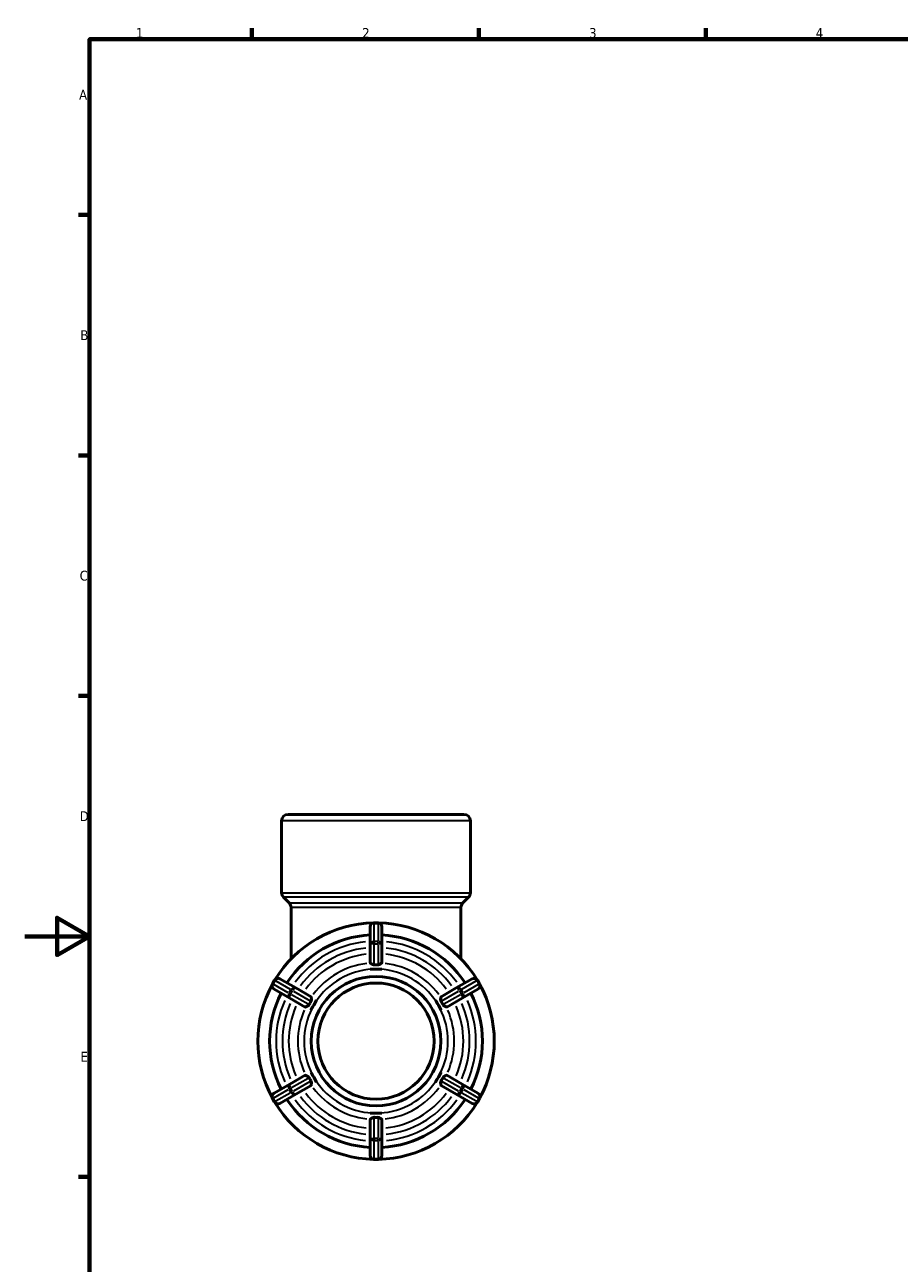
# Model space of a CAD drawing. Header units: millimetres. Extents: x 0 to 900, y -207 to 594.
# Tile 2 of 4: x 0 to 270, y 196 to 578. Entities that reach past the tile are written whole.
import ezdxf

# ---------------------------------------------------------------- set-up
doc = ezdxf.new("R2010")
doc.units = ezdxf.units.MM
for name, color, linetype, lineweight in [('Border (ANSI)', 7, 'Continuous', 70), ('Visible (ANSI)', 7, 'Continuous', 50), ('Visible Narrow (ANSI)', 7, 'Continuous', 35)]:
    doc.layers.add(name, color=color, linetype=linetype, lineweight=lineweight)
doc.styles.add('Note Text (ANSI)', font='tahoma.ttf')

# ---------------------------------------------------------------- blocks, each defined once
blk = doc.blocks.new('Borders Default Border')
at = {"layer": 'Border (ANSI)'}
for p, q in [((70.08, 574), (70.08, 577.45)), ((140.17, 574), (140.17, 577.45)), ((210.25, 574), (210.25, 577.45)), ((20, 519.75), (16.55, 519.75)), ((20, 445.5), (16.55, 445.5)), ((20, 371.25), (16.55, 371.25)), ((20, 222.75), (16.55, 222.75))]:
    blk.add_line(p, q, dxfattribs=at)
at = {"layer": 'Border (ANSI)', "flags": 128}
for points in [[(20, 20), (20, 574), (821, 574), (821, 20), (20, 20)], [(0, 297), (20, 297), (10, 302.77), (10, 291.23), (20, 297)]]:
    blk.add_lwpolyline(points, dxfattribs=at)
at = {"layer": 'Border (ANSI)', "char_height": 3.05, "attachment_point": 7, "style": 'Note Text (ANSI)'}
for s, insert in [('1', (34.35, 574.4)), ('2', (104.2, 574.4)), ('3', (174.26, 574.34)), ('4', (244.23, 574.4)), ('A', (16.78, 555.35)), ('B', (17.15, 481.1)), ('C', (16.95, 406.8)), ('D', (16.96, 332.6)), ('E', (17.21, 258.35))]:
    blk.add_mtext(s, dxfattribs=dict(at, insert=insert))

msp = doc.modelspace()

# ---------------------------------------------------------------- linework, layer by layer
at = {"layer": 'Visible (ANSI)'}
for p, q in [((79.309, 310.506), (79.309, 332.677)), ((81.309, 334.677), (135.608, 334.677)), ((137.608, 310.506), (137.608, 332.677)), ((81.638, 307.348), (79.895, 309.092)), ((82.224, 290.055), (82.224, 305.934)), ((134.693, 290.055), (134.693, 305.934)), ((135.279, 307.348), (137.022, 309.092)), ((106.634, 299.977), (106.634, 294.347)), ((109.084, 301.177), (107.834, 301.177)), ((110.284, 294.347), (110.284, 299.977)), ((106.634, 294.347), (106.634, 288.911)), ((110.284, 288.911), (110.284, 294.347)), ((106.634, 286.899), (106.634, 286.904)), ((108.459, 286.899), (106.634, 286.899)), ((106.634, 286.899), (106.634, 286.899)), ((110.284, 286.899), (108.459, 286.899)), ((110.284, 286.904), (110.284, 286.899)), ((110.284, 286.899), (110.284, 286.899)), ((77.161, 283.469), (76.536, 282.386)), ((83.677, 281.093), (78.8, 283.908)), ((138.117, 283.908), (133.24, 281.093)), ((140.381, 282.386), (139.756, 283.469)), ((76.975, 280.747), (81.852, 277.932)), ((88.384, 278.375), (83.677, 281.093)), ((133.24, 281.093), (128.533, 278.375)), ((135.065, 277.932), (139.942, 280.747)), ((81.852, 277.932), (86.559, 275.214)), ((89.214, 275.788), (88.301, 274.208)), ((90.126, 277.369), (89.214, 275.788)), ((90.123, 277.371), (90.126, 277.369)), ((90.126, 277.369), (90.127, 277.368)), ((126.79, 277.368), (126.791, 277.369)), ((126.791, 277.369), (126.795, 277.371)), ((127.703, 275.788), (126.791, 277.369)), ((128.616, 274.208), (127.703, 275.788)), ((130.358, 275.214), (135.065, 277.932)), ((88.301, 274.208), (88.298, 274.21)), ((88.302, 274.208), (88.301, 274.208)), ((128.616, 274.208), (128.615, 274.208)), ((128.62, 274.21), (128.616, 274.208)), ((86.559, 254.141), (81.852, 251.423)), ((88.298, 255.145), (88.301, 255.147)), ((88.301, 255.147), (89.214, 253.566)), ((88.301, 255.147), (88.302, 255.147)), ((89.214, 253.566), (90.126, 251.986)), ((126.791, 251.986), (127.703, 253.566)), ((127.703, 253.566), (128.616, 255.147)), ((128.615, 255.147), (128.616, 255.147)), ((128.616, 255.147), (128.62, 255.145)), ((135.065, 251.423), (130.358, 254.141)), ((81.852, 251.423), (76.975, 248.608)), ((83.677, 248.262), (88.384, 250.98)), ((90.126, 251.986), (90.123, 251.984)), ((90.127, 251.986), (90.126, 251.986)), ((126.791, 251.986), (126.79, 251.986)), ((126.795, 251.984), (126.791, 251.986)), ((128.533, 250.98), (133.24, 248.262)), ((139.942, 248.608), (135.065, 251.423)), ((76.536, 246.969), (77.161, 245.886)), ((78.8, 245.447), (83.677, 248.262)), ((133.24, 248.262), (138.117, 245.447)), ((139.756, 245.886), (140.381, 246.969)), ((106.634, 242.455), (106.634, 242.456)), ((106.634, 242.455), (108.459, 242.455)), ((106.634, 242.451), (106.634, 242.455)), ((108.459, 242.455), (110.284, 242.455)), ((110.284, 242.456), (110.284, 242.455)), ((110.284, 242.455), (110.284, 242.451)), ((106.634, 240.444), (106.634, 235.008)), ((110.284, 235.008), (110.284, 240.444)), ((106.634, 235.008), (106.634, 229.377)), ((110.284, 229.377), (110.284, 235.008)), ((107.834, 228.177), (109.084, 228.177))]:
    msp.add_line(p, q, dxfattribs=at)
for radius in [20, 17.938]:
    msp.add_circle((108.459, 264.677), radius, dxfattribs=at)
for centre, radius, start, end in [((81.309, 332.677), 2, 90, 180), ((135.608, 332.677), 2, 0, 90), ((81.309, 310.506), 2, 180, 225), ((135.608, 310.506), 2, 315, 0), ((80.224, 305.934), 2, 0, 45), ((136.693, 305.934), 2, 135, 180), ((108.459, 264.677), 36.5, 91.19804, 148.80196), ((107.834, 299.977), 1.2, 90, 180), ((109.084, 299.977), 1.2, 0, 90), ((108.459, 264.677), 36.5, 31.19804, 88.80196), ((108.459, 264.677), 32.85, 93.18474, 146.81526), ((108.459, 264.677), 32.85, 33.18474, 86.81526), ((78.2, 282.869), 1.2, 60, 150), ((138.717, 282.869), 1.2, 30, 120), ((108.459, 264.677), 36.5, 151.19804, 208.80196), ((108.459, 264.677), 32.85, 153.18474, 206.81526), ((77.575, 281.786), 1.2, 150, 240), ((108.459, 264.677), 32.85, 333.18474, 26.81526), ((139.342, 281.786), 1.2, 300, 30), ((108.459, 264.677), 36.5, 331.19804, 28.80196), ((77.575, 247.569), 1.2, 120, 210), ((139.342, 247.569), 1.2, 330, 60), ((78.2, 246.486), 1.2, 210, 300), ((108.459, 264.677), 36.5, 211.19804, 268.80196), ((108.459, 264.677), 32.85, 213.18474, 266.81526), ((108.459, 264.677), 36.5, 271.19804, 328.80196), ((108.459, 264.677), 32.85, 273.18474, 326.81526), ((138.717, 246.486), 1.2, 240, 330), ((107.834, 229.377), 1.2, 180, 270), ((109.084, 229.377), 1.2, 270, 0)]:
    msp.add_arc(centre, radius, start, end, dxfattribs=at)
for points, knots in [([(106.729, 288.769), (106.667, 288.811), (106.637, 288.857), (106.634, 288.902), (106.634, 288.905), (106.634, 288.908), (106.634, 288.911)], [0.756609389, 0.756609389, 0.756609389, 0.756609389, 0.808792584, 0.808792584, 0.808792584, 0.812297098, 0.812297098, 0.812297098, 0.812297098]), ([(107.834, 288.199), (107.786, 288.197), (107.74, 288.201), (107.624, 288.223), (107.549, 288.249), (107.312, 288.365), (107.148, 288.478), (106.889, 288.658), (106.794, 288.725), (106.729, 288.769)], [-0.24737588, -0.24737588, -0.24737588, -0.24737588, -0.22260342, -0.22260342, -0.18377082, -0.18377082, -0.11081872, -0.11081872, -0.05281285, -0.05281285, -0.05281285, -0.05281285]), ([(109.084, 288.199), (108.87, 288.209), (108.66, 288.214), (108.459, 288.214), (108.257, 288.214), (108.047, 288.209), (107.834, 288.199)], [-0.06053305, -0.06053305, -0.06053305, -0.06053305, 0, 0, 0, 0.06053305, 0.06053305, 0.06053305, 0.06053305]), ([(110.188, 288.769), (110.129, 288.729), (110.047, 288.672), (109.825, 288.517), (109.685, 288.419), (109.484, 288.304), (109.405, 288.264), (109.268, 288.218), (109.211, 288.205), (109.129, 288.199), (109.106, 288.198), (109.084, 288.199)], [-0.49042028, -0.49042028, -0.49042028, -0.49042028, -0.42386665, -0.42386665, -0.33674304, -0.33674304, -0.2898117, -0.2898117, -0.25912866, -0.25912866, -0.24685911, -0.24685911, -0.24685911, -0.24685911]), ([(110.284, 288.911), (110.284, 288.908), (110.283, 288.905), (110.283, 288.902), (110.28, 288.857), (110.25, 288.811), (110.188, 288.769)], [0.805288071, 0.805288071, 0.805288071, 0.805288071, 0.808792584, 0.808792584, 0.808792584, 0.860975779, 0.860975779, 0.860975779, 0.860975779]), ([(87.775, 275.897), (87.752, 275.851), (87.723, 275.81), (87.628, 275.704), (87.552, 275.647), (87.315, 275.499), (87.125, 275.411), (86.869, 275.292), (86.788, 275.254), (86.729, 275.225)], [-0.26555767, -0.26555767, -0.26555767, -0.26555767, -0.23767349, -0.23767349, -0.18886623, -0.18886623, -0.10362098, -0.10362098, -0.05389708, -0.05389708, -0.05389708, -0.05389708]), ([(88.4, 276.98), (88.285, 276.8), (88.176, 276.62), (88.075, 276.446), (87.974, 276.271), (87.874, 276.087), (87.775, 275.897)], [-0.06053305, -0.06053305, -0.06053305, -0.06053305, 0, 0, 0, 0.06053305, 0.06053305, 0.06053305, 0.06053305]), ([(88.384, 278.375), (88.387, 278.373), (88.389, 278.371), (88.392, 278.37), (88.429, 278.344), (88.454, 278.295), (88.459, 278.221)], [0.805288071, 0.805288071, 0.805288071, 0.805288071, 0.808792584, 0.808792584, 0.808792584, 0.860975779, 0.860975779, 0.860975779, 0.860975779]), ([(88.459, 278.221), (88.462, 278.186), (88.465, 278.143), (88.481, 277.954), (88.499, 277.773), (88.513, 277.465), (88.513, 277.321), (88.471, 277.124), (88.449, 277.066), (88.415, 277.003), (88.408, 276.991), (88.4, 276.98)], [-0.44635595, -0.44635595, -0.44635595, -0.44635595, -0.42215673, -0.42215673, -0.35278468, -0.35278468, -0.29745797, -0.29745797, -0.26823609, -0.26823609, -0.26107685, -0.26107685, -0.26107685, -0.26107685]), ([(128.517, 276.98), (128.489, 277.023), (128.467, 277.07), (128.423, 277.205), (128.411, 277.3), (128.402, 277.579), (128.421, 277.785), (128.446, 278.067), (128.453, 278.156), (128.458, 278.221)], [-0.26312757, -0.26312757, -0.26312757, -0.26312757, -0.23551374, -0.23551374, -0.18713189, -0.18713189, -0.10339698, -0.10339698, -0.05376017, -0.05376017, -0.05376017, -0.05376017]), ([(128.458, 278.221), (128.463, 278.295), (128.488, 278.344), (128.525, 278.37), (128.528, 278.371), (128.53, 278.373), (128.533, 278.375)], [0.756609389, 0.756609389, 0.756609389, 0.756609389, 0.808792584, 0.808792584, 0.808792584, 0.812297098, 0.812297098, 0.812297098, 0.812297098]), ([(129.142, 275.897), (129.043, 276.087), (128.943, 276.271), (128.842, 276.446), (128.741, 276.62), (128.632, 276.8), (128.517, 276.98)], [1.55331957, 1.55331957, 1.55331957, 1.55331957, 1.61385262, 1.61385262, 1.61385262, 1.67438567, 1.67438567, 1.67438567, 1.67438567]), ([(130.188, 275.225), (130.167, 275.235), (130.143, 275.247), (129.998, 275.316), (129.834, 275.389), (129.542, 275.536), (129.403, 275.612), (129.239, 275.755), (129.197, 275.805), (129.157, 275.87), (129.149, 275.883), (129.142, 275.897)], [-0.44280995, -0.44280995, -0.44280995, -0.44280995, -0.42751806, -0.42751806, -0.35940517, -0.35940517, -0.3018807, -0.3018807, -0.27129286, -0.27129286, -0.26326471, -0.26326471, -0.26326471, -0.26326471]), ([(86.729, 275.225), (86.663, 275.193), (86.608, 275.19), (86.567, 275.209), (86.565, 275.211), (86.562, 275.212), (86.559, 275.214)], [0.756609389, 0.756609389, 0.756609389, 0.756609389, 0.808792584, 0.808792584, 0.808792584, 0.812297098, 0.812297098, 0.812297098, 0.812297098]), ([(130.358, 275.214), (130.355, 275.212), (130.353, 275.211), (130.35, 275.209), (130.309, 275.19), (130.254, 275.193), (130.188, 275.225)], [0.805288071, 0.805288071, 0.805288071, 0.805288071, 0.808792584, 0.808792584, 0.808792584, 0.860975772, 0.860975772, 0.860975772, 0.860975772]), ([(86.559, 254.141), (86.562, 254.143), (86.565, 254.144), (86.567, 254.145), (86.608, 254.165), (86.663, 254.162), (86.729, 254.13)], [0.805288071, 0.805288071, 0.805288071, 0.805288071, 0.808792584, 0.808792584, 0.808792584, 0.860975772, 0.860975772, 0.860975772, 0.860975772]), ([(86.729, 254.13), (86.75, 254.119), (86.774, 254.108), (86.919, 254.039), (87.083, 253.966), (87.375, 253.818), (87.514, 253.742), (87.678, 253.599), (87.72, 253.549), (87.761, 253.485), (87.768, 253.471), (87.775, 253.458)], [-0.44280995, -0.44280995, -0.44280995, -0.44280995, -0.42751806, -0.42751806, -0.35940517, -0.35940517, -0.3018807, -0.3018807, -0.27129286, -0.27129286, -0.26326471, -0.26326471, -0.26326471, -0.26326471]), ([(87.775, 253.458), (87.874, 253.268), (87.974, 253.084), (88.075, 252.909), (88.176, 252.734), (88.285, 252.555), (88.4, 252.375)], [1.55331957, 1.55331957, 1.55331957, 1.55331957, 1.61385262, 1.61385262, 1.61385262, 1.67438567, 1.67438567, 1.67438567, 1.67438567]), ([(88.4, 252.375), (88.428, 252.331), (88.45, 252.285), (88.494, 252.15), (88.506, 252.055), (88.515, 251.776), (88.496, 251.569), (88.471, 251.288), (88.464, 251.199), (88.459, 251.133)], [-0.26312757, -0.26312757, -0.26312757, -0.26312757, -0.23551374, -0.23551374, -0.18713189, -0.18713189, -0.10339698, -0.10339698, -0.05376017, -0.05376017, -0.05376017, -0.05376017]), ([(128.458, 251.133), (128.455, 251.169), (128.452, 251.212), (128.436, 251.401), (128.418, 251.582), (128.404, 251.89), (128.404, 252.034), (128.446, 252.231), (128.468, 252.288), (128.502, 252.351), (128.509, 252.363), (128.517, 252.375)], [-0.44635595, -0.44635595, -0.44635595, -0.44635595, -0.42215673, -0.42215673, -0.35278468, -0.35278468, -0.29745797, -0.29745797, -0.26823609, -0.26823609, -0.26107685, -0.26107685, -0.26107685, -0.26107685]), ([(128.517, 252.375), (128.632, 252.555), (128.741, 252.734), (128.842, 252.909), (128.943, 253.084), (129.043, 253.268), (129.142, 253.458)], [-0.06053305, -0.06053305, -0.06053305, -0.06053305, 0, 0, 0, 0.06053305, 0.06053305, 0.06053305, 0.06053305]), ([(129.142, 253.458), (129.165, 253.503), (129.195, 253.545), (129.289, 253.65), (129.365, 253.708), (129.602, 253.856), (129.792, 253.943), (130.048, 254.063), (130.129, 254.101), (130.188, 254.13)], [-0.26555767, -0.26555767, -0.26555767, -0.26555767, -0.23767349, -0.23767349, -0.18886623, -0.18886623, -0.10362098, -0.10362098, -0.05389708, -0.05389708, -0.05389708, -0.05389708]), ([(130.188, 254.13), (130.254, 254.162), (130.309, 254.165), (130.35, 254.145), (130.353, 254.144), (130.355, 254.143), (130.358, 254.141)], [0.756609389, 0.756609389, 0.756609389, 0.756609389, 0.808792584, 0.808792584, 0.808792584, 0.812297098, 0.812297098, 0.812297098, 0.812297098]), ([(88.459, 251.133), (88.454, 251.059), (88.429, 251.01), (88.392, 250.985), (88.389, 250.983), (88.387, 250.982), (88.384, 250.98)], [0.756609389, 0.756609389, 0.756609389, 0.756609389, 0.808792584, 0.808792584, 0.808792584, 0.812297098, 0.812297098, 0.812297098, 0.812297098]), ([(128.533, 250.98), (128.53, 250.982), (128.528, 250.983), (128.525, 250.985), (128.488, 251.01), (128.463, 251.059), (128.458, 251.133)], [0.805288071, 0.805288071, 0.805288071, 0.805288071, 0.808792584, 0.808792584, 0.808792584, 0.860975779, 0.860975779, 0.860975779, 0.860975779]), ([(106.729, 240.585), (106.788, 240.625), (106.87, 240.683), (107.092, 240.838), (107.232, 240.935), (107.433, 241.051), (107.512, 241.091), (107.649, 241.137), (107.706, 241.15), (107.788, 241.156), (107.811, 241.156), (107.834, 241.155)], [-0.49042028, -0.49042028, -0.49042028, -0.49042028, -0.42386665, -0.42386665, -0.33674304, -0.33674304, -0.2898117, -0.2898117, -0.25912866, -0.25912866, -0.24685911, -0.24685911, -0.24685911, -0.24685911]), ([(107.834, 241.155), (108.047, 241.145), (108.257, 241.141), (108.459, 241.141), (108.66, 241.141), (108.87, 241.145), (109.084, 241.155)], [1.55331957, 1.55331957, 1.55331957, 1.55331957, 1.61385262, 1.61385262, 1.61385262, 1.67438567, 1.67438567, 1.67438567, 1.67438567]), ([(109.084, 241.155), (109.131, 241.158), (109.177, 241.154), (109.294, 241.132), (109.369, 241.105), (109.606, 240.99), (109.769, 240.876), (110.028, 240.697), (110.123, 240.63), (110.188, 240.585)], [-0.24737588, -0.24737588, -0.24737588, -0.24737588, -0.22260342, -0.22260342, -0.18377082, -0.18377082, -0.11081872, -0.11081872, -0.05281285, -0.05281285, -0.05281285, -0.05281285]), ([(106.634, 240.444), (106.634, 240.447), (106.634, 240.45), (106.634, 240.453), (106.637, 240.498), (106.667, 240.544), (106.729, 240.585)], [0.805288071, 0.805288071, 0.805288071, 0.805288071, 0.808792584, 0.808792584, 0.808792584, 0.860975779, 0.860975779, 0.860975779, 0.860975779]), ([(110.188, 240.585), (110.25, 240.544), (110.28, 240.498), (110.283, 240.453), (110.283, 240.45), (110.284, 240.447), (110.284, 240.444)], [0.756609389, 0.756609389, 0.756609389, 0.756609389, 0.808792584, 0.808792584, 0.808792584, 0.812297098, 0.812297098, 0.812297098, 0.812297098])]:
    msp.add_open_spline(points, degree=3, knots=knots, dxfattribs=at)
for points in [[(106.634, 286.904), (107.254, 286.898), (107.88, 286.899), (108.459, 286.899)], [(108.459, 286.899), (107.869, 286.899), (107.257, 286.9), (106.634, 286.899)], [(108.459, 286.899), (109.037, 286.899), (109.663, 286.898), (110.284, 286.904)], [(110.284, 286.899), (109.66, 286.9), (109.049, 286.899), (108.459, 286.899)], [(88.298, 274.21), (88.613, 274.745), (88.925, 275.288), (89.214, 275.788)], [(89.214, 275.788), (88.919, 275.277), (88.613, 274.748), (88.302, 274.208)], [(89.214, 275.788), (89.503, 276.289), (89.817, 276.83), (90.123, 277.371)], [(90.127, 277.368), (89.814, 276.829), (89.509, 276.299), (89.214, 275.788)], [(127.703, 275.788), (127.408, 276.299), (127.103, 276.829), (126.79, 277.368)], [(126.795, 277.371), (127.1, 276.83), (127.414, 276.289), (127.703, 275.788)], [(127.703, 275.788), (127.992, 275.288), (128.304, 274.745), (128.62, 274.21)], [(128.615, 274.208), (128.304, 274.748), (127.998, 275.277), (127.703, 275.788)], [(89.214, 253.566), (88.925, 254.067), (88.613, 254.61), (88.298, 255.145)], [(88.302, 255.147), (88.613, 254.607), (88.919, 254.077), (89.214, 253.566)], [(89.214, 253.566), (89.509, 253.055), (89.814, 252.526), (90.127, 251.986)], [(90.123, 251.984), (89.817, 252.524), (89.503, 253.066), (89.214, 253.566)], [(126.79, 251.986), (127.103, 252.526), (127.408, 253.055), (127.703, 253.566)], [(127.703, 253.566), (127.414, 253.066), (127.1, 252.524), (126.795, 251.984)], [(127.703, 253.566), (127.998, 254.077), (128.304, 254.607), (128.615, 255.147)], [(128.62, 255.145), (128.304, 254.61), (127.992, 254.067), (127.703, 253.566)], [(108.459, 242.455), (107.88, 242.455), (107.254, 242.457), (106.634, 242.451)], [(106.634, 242.456), (107.257, 242.455), (107.869, 242.455), (108.459, 242.455)], [(110.284, 242.451), (109.663, 242.457), (109.037, 242.455), (108.459, 242.455)], [(108.459, 242.455), (109.049, 242.455), (109.66, 242.455), (110.284, 242.456)]]:
    msp.add_open_spline(points, degree=3, dxfattribs=at)
at = {"layer": 'Visible Narrow (ANSI)'}
for p, q in [((137.249, 332.677), (79.668, 332.677)), ((79.668, 310.506), (137.249, 310.506)), ((136.67, 309.092), (80.247, 309.092)), ((81.969, 307.348), (134.948, 307.348)), ((134.37, 305.934), (82.547, 305.934)), ((107.834, 301.177), (107.834, 301.032)), ((107.834, 295.668), (107.834, 300.735)), ((107.896, 301.017), (109.021, 301.017)), ((109.084, 301.032), (109.084, 301.177)), ((109.084, 300.735), (109.084, 295.668)), ((107.834, 295.365), (107.834, 294.806)), ((107.834, 288.528), (107.834, 294.439)), ((109.021, 295.386), (107.896, 295.386)), ((107.896, 294.768), (109.021, 294.768)), ((109.084, 294.806), (109.084, 295.365)), ((109.084, 294.439), (109.084, 288.528)), ((76.707, 282.36), (77.269, 283.334)), ((77.287, 283.396), (77.161, 283.468)), ((77.544, 283.247), (81.933, 280.714)), ((134.984, 280.714), (139.373, 283.247)), ((139.756, 283.468), (139.63, 283.396)), ((139.648, 283.334), (140.21, 282.36)), ((76.536, 282.386), (76.662, 282.313)), ((81.308, 279.631), (76.919, 282.165)), ((81.57, 279.48), (82.054, 279.201)), ((82.145, 280.519), (81.583, 279.545)), ((82.118, 279.236), (82.681, 280.21)), ((82.679, 280.283), (82.195, 280.562)), ((82.996, 280.1), (88.116, 277.144)), ((128.801, 277.144), (133.921, 280.1)), ((134.236, 280.21), (134.799, 279.236)), ((134.722, 280.562), (134.238, 280.283)), ((135.334, 279.545), (134.772, 280.519)), ((134.863, 279.201), (135.347, 279.48)), ((139.998, 282.165), (135.609, 279.631)), ((140.255, 282.313), (140.381, 282.386)), ((87.491, 276.061), (82.371, 279.017)), ((134.546, 279.017), (129.426, 276.061)), ((82.371, 250.338), (87.491, 253.293)), ((129.426, 253.293), (134.546, 250.338)), ((76.919, 247.19), (81.308, 249.724)), ((81.933, 248.641), (77.544, 246.107)), ((82.054, 250.154), (81.57, 249.875)), ((81.583, 249.81), (82.145, 248.836)), ((82.681, 249.145), (82.118, 250.119)), ((82.195, 248.792), (82.679, 249.072)), ((88.116, 252.211), (82.996, 249.255)), ((133.921, 249.255), (128.801, 252.211)), ((134.799, 250.119), (134.236, 249.145)), ((134.238, 249.072), (134.722, 248.792)), ((134.772, 248.836), (135.334, 249.81)), ((135.347, 249.875), (134.863, 250.154)), ((139.373, 246.107), (134.984, 248.641)), ((135.609, 249.724), (139.998, 247.19)), ((76.662, 247.041), (76.536, 246.969)), ((77.269, 246.021), (76.707, 246.995)), ((77.161, 245.886), (77.287, 245.959)), ((139.63, 245.959), (139.756, 245.886)), ((140.21, 246.995), (139.648, 246.021)), ((140.381, 246.969), (140.255, 247.041)), ((107.834, 234.915), (107.834, 240.827)), ((109.084, 240.827), (109.084, 234.915)), ((107.834, 234.548), (107.834, 233.99)), ((107.834, 228.62), (107.834, 233.687)), ((109.021, 234.587), (107.896, 234.587)), ((107.896, 233.969), (109.021, 233.969)), ((109.084, 233.99), (109.084, 234.548)), ((109.084, 233.687), (109.084, 228.62)), ((107.834, 228.323), (107.834, 228.178)), ((109.021, 228.338), (107.896, 228.338)), ((109.084, 228.178), (109.084, 228.323))]:
    msp.add_line(p, q, dxfattribs=at)
for radius, start, end in [(30.85, 96.05229, 143.94771), (30.85, 36.05229, 83.94771), (28.91, 96.25742, 143.74258), (26.978, 96.49103, 143.50897), (26.978, 36.49103, 83.50897), (28.91, 36.25742, 83.74258), (24.154, 96.69638, 143.30362), (22.222, 93, 147), (22.222, 33, 87), (24.154, 36.69638, 83.30362), (30.85, 156.05229, 203.94771), (28.91, 156.25742, 203.74258), (26.978, 156.49103, 203.50897), (26.978, 336.49103, 23.50897), (28.91, 336.25742, 23.74258), (30.85, 336.05229, 23.94771), (24.154, 156.69638, 203.30362), (22.222, 153, 207), (22.222, 333, 27), (24.154, 336.69638, 23.30362), (22.222, 213, 267), (22.222, 273, 327), (26.978, 216.49103, 263.50897), (24.154, 216.69638, 263.30362), (24.154, 276.69638, 323.30362), (26.978, 276.49103, 323.50897), (30.85, 216.05229, 263.94771), (28.91, 216.25742, 263.74258), (28.91, 276.25742, 323.74258), (30.85, 276.05229, 323.94771)]:
    msp.add_arc((108.459, 264.677), radius, start, end, dxfattribs=at)
for centre, major_axis, ratio, start_param, end_param in [((107.834, 299.977), (-1.2, 0), 0.8660254, 4.7909288, 6.2046455), ((109.084, 299.977), (1.2, 0), 0.8660254, 0.0785398, 1.4922565), ((107.834, 294.347), (-1.2, 0), 0.8660254, 4.7909288, 6.2046455), ((107.834, 294.347), (-1.2, 0), 0.3509468, 4.7909288, 6.2046455), ((109.084, 294.347), (1.2, 0), 0.8660254, 0.0785398, 1.4922565), ((109.084, 294.347), (1.2, 0), 0.3509468, 0.0785398, 1.4922565), ((78.2, 282.869), (0.6, 1.039), 0.8660254, 0.0785398, 1.4922565), ((138.717, 282.869), (-0.6, 1.039), 0.8660254, 4.7909288, 6.2046455), ((77.575, 281.786), (-0.6, -1.039), 0.8660254, 4.7909288, 6.2046455), ((82.452, 278.971), (-0.6, -1.039), 0.8660254, 4.7909288, 6.2046455), ((83.077, 280.053), (0.6, 1.039), 0.8660254, 0.0785398, 1.4922565), ((83.077, 280.053), (0.6, 1.039), 0.3509468, 0.0785398, 1.4922565), ((133.84, 280.053), (-0.6, 1.039), 0.3509468, 4.7909288, 6.2046455), ((133.84, 280.053), (-0.6, 1.039), 0.8660254, 4.7909288, 6.2046455), ((134.465, 278.971), (0.6, -1.039), 0.8660254, 0.0785398, 1.4922565), ((139.342, 281.786), (0.6, -1.039), 0.8660254, 0.0785398, 1.4922565), ((82.452, 278.971), (-0.6, -1.039), 0.3509468, 4.7909288, 6.2046455), ((134.465, 278.971), (0.6, -1.039), 0.3509468, 0.0785398, 1.4922565), ((77.575, 247.569), (-0.6, 1.039), 0.8660254, 0.0785398, 1.4922565), ((82.452, 250.384), (-0.6, 1.039), 0.8660254, 0.0785398, 1.4922565), ((82.452, 250.384), (-0.6, 1.039), 0.3509468, 0.0785398, 1.4922565), ((83.077, 249.301), (0.6, -1.039), 0.8660254, 4.7909288, 6.2046455), ((83.077, 249.301), (0.6, -1.039), 0.3509468, 4.7909288, 6.2046455), ((133.84, 249.301), (-0.6, -1.039), 0.3509468, 0.0785398, 1.4922565), ((133.84, 249.301), (-0.6, -1.039), 0.8660254, 0.0785398, 1.4922565), ((134.465, 250.384), (0.6, 1.039), 0.3509468, 4.7909288, 6.2046455), ((134.465, 250.384), (0.6, 1.039), 0.8660254, 4.7909288, 6.2046455), ((139.342, 247.569), (0.6, 1.039), 0.8660254, 4.7909288, 6.2046455), ((78.2, 246.486), (0.6, -1.039), 0.8660254, 4.7909288, 6.2046455), ((138.717, 246.486), (-0.6, -1.039), 0.8660254, 0.0785398, 1.4922565), ((107.834, 235.008), (-1.2, 0), 0.3509468, 0.0785398, 1.4922565), ((107.834, 235.008), (-1.2, 0), 0.8660254, 0.0785398, 1.4922565), ((109.084, 235.008), (1.2, 0), 0.3509468, 4.7909288, 6.2046455), ((109.084, 235.008), (1.2, 0), 0.8660254, 4.7909288, 6.2046455), ((107.834, 229.377), (-1.2, 0), 0.8660254, 0.0785398, 1.4922565), ((109.084, 229.377), (1.2, 0), 0.8660254, 4.7909288, 6.2046455)]:
    msp.add_ellipse(centre, major_axis=major_axis, ratio=ratio, start_param=start_param, end_param=end_param, dxfattribs=at)

# ---------------------------------------------------------------- block references
msp.add_blockref('Borders Default Border', (0, 0))

doc.saveas('drawing.dxf')
